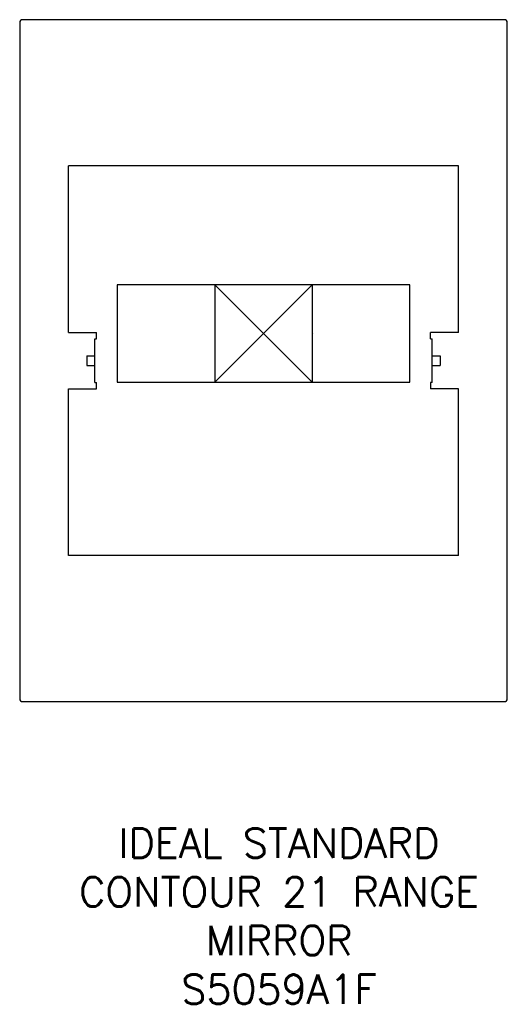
# Model space of a CAD drawing. Header units: millimetres. Extents: x -250 to 250, y -689 to 322.
import ezdxf

# ---------------------------------------------------------------- set-up
doc = ezdxf.new("R2010")
doc.units = ezdxf.units.MM
doc.header["$LTSCALE"] = 54.820741
for name, color, linetype in [('DETAIL', 2, 'CONTINUOUS'), ('Origin', 6, 'CONTINUOUS'), ('Text', 7, 'CONTINUOUS')]:
    doc.layers.add(name, color=color, linetype=linetype)
doc.styles.add('Fastrack', font='simplex.shx')

# ---------------------------------------------------------------- blocks, each defined once
blk = doc.blocks.new('ZPO')
at = {"layer": 'Origin'}
blk.add_lwpolyline([(-50, 50), (-50, -50), (50, 50), (50, -50)], close=True, dxfattribs=at)

msp = doc.modelspace()

# ---------------------------------------------------------------- linework, layer by layer
at = {"layer": 'DETAIL', "linetype": 'Continuous'}
for p, q in [((-250, 319), (-250, -375)), ((247, 322), (-247, 322)), ((250, -375), (250, 319)), ((-200, 1), (-200, 172)), ((200, 172), (-200, 172)), ((200, 1), (200, 172)), ((-150, 50), (-150, -50)), ((150, 50), (-150, 50)), ((150, -50), (150, 50)), ((-200, 1), (-171.1, 1)), ((-171.1, -5.5), (-171.1, 1)), ((200, 1), (171.1, 1)), ((171.1, -5.5), (171.1, 1)), ((-173.1, -50.5), (-173.1, -5.5)), ((173.1, -50.5), (173.1, -5.5)), ((-181.1, -23), (-181.1, -33)), ((-181.1, -23), (-173.1, -23)), ((173.1, -23), (181.1, -23)), ((181.1, -23), (181.1, -33)), ((-181.1, -33), (-173.1, -33)), ((173.1, -33), (181.1, -33)), ((-171.1, -57), (-171.1, -50.5)), ((-150, -50), (150, -50)), ((171.1, -50.5), (171.1, -57)), ((-200, -228), (-200, -57)), ((-200, -57), (-171.1, -57)), ((200, -57), (171.1, -57)), ((200, -228), (200, -57)), ((200, -228), (-200, -228)), ((-247, -378), (247, -378))]:
    msp.add_line(p, q, dxfattribs=at)
at = {"layer": 'DETAIL', "lineweight": 0}
msp.add_line((50.8, 0), (50.8, 0), dxfattribs=at)
at = {"layer": 'DETAIL'}
for p, q in [((-173.1, -5.5), (-171.1, -5.5)), ((171.1, -5.5), (173.1, -5.5)), ((-173.1, -50.5), (-171.1, -50.5)), ((173.1, -50.5), (171.1, -50.5))]:
    msp.add_line(p, q, dxfattribs=at)
at = {"layer": 'DETAIL', "linetype": 'Continuous'}
for centre, start, end in [((-247, 319), 90, 180), ((247, 319), 0, 90), ((-247, -375), 180, 270), ((247, -375), 270, 0)]:
    msp.add_arc(centre, 3, start, end, dxfattribs=at)

# ---------------------------------------------------------------- block references
at = {"layer": 'Origin'}
msp.add_blockref('ZPO', (0, 0), dxfattribs=at)

# ---------------------------------------------------------------- texts
at = {"layer": 'Text', "insert": (16, -508.2), "char_height": 30, "width": 2237.289, "attachment_point": 2, "style": 'Fastrack'}
msp.add_mtext('IDEAL STANDARD\\PCONTOUR 21 RANGE\\PMIRROR\\PS5059A1F', dxfattribs=at)

doc.saveas('drawing.dxf')
